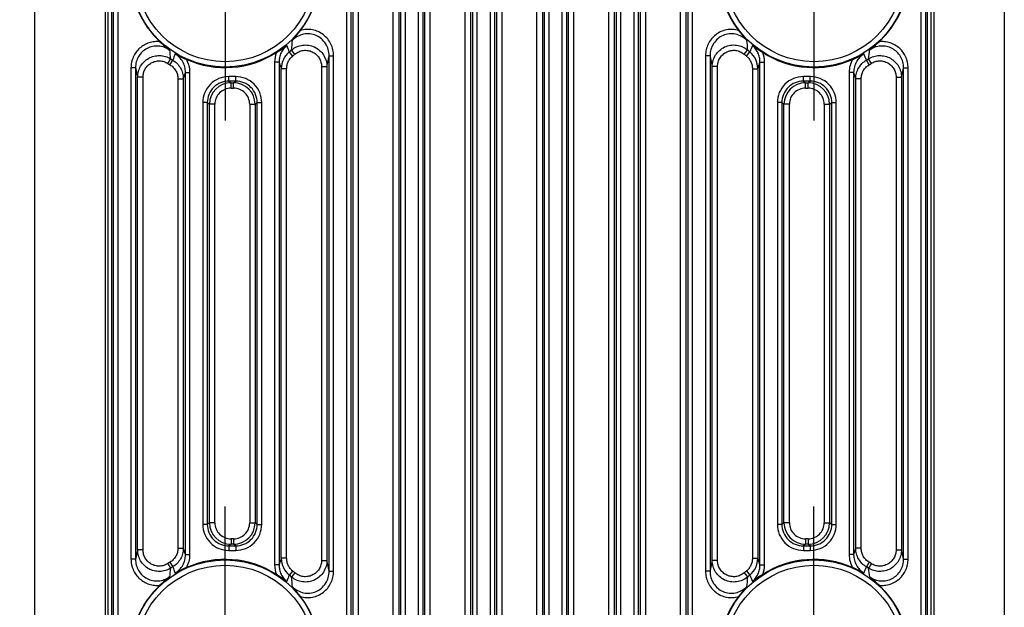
# Model space of a CAD drawing. Header units: millimetres. Extents: x 55 to 505, y 65 to 368.
# Tile 16 of 19: x 450 to 505, y 191 to 223. Entities that reach past the tile are written whole.
import ezdxf
from ezdxf.enums import TextEntityAlignment as Align

# ---------------------------------------------------------------- set-up
doc = ezdxf.new("R2010")
doc.units = ezdxf.units.MM
doc.header["$LTSCALE"] = 32.67
doc.linetypes.add('CENTER', pattern=[0.6, 0.375, -0.075, 0.075, -0.075])
doc.layers.get('0').update_dxf_attribs({"linetype": 'CONTINUOUS'})
for name, color, linetype in [('00_COMPONENTS', 7, 'CONTINUOUS'), ('03_ALL_AXES', 7, 'CONTINUOUS'), ('51__DRAFT_DIMS', 7, 'CONTINUOUS')]:
    doc.layers.add(name, color=color, linetype=linetype)
doc.styles.get("Standard").update_dxf_attribs({"font": 'simfang.ttf'})
doc.dimstyles.new('DIMSTYLE_2', dxfattribs={"dimtxt": 3, "dimasz": 3, "dimexe": 2.5, "dimexo": 0.5, "dimgap": 0.75, "dimtad": 1, "dimdsep": 46, "dimtxsty": 'STANDARD', "dimblk": '_FILLED', "dimblk1": '_FILLED', "dimblk2": '_FILLED', "dimcen": 0.09, "dimclrt": 3, "dimazin": 2, "dimtp": 0.3, "dimtm": 0.3, "dimtfac": 1, "dimtofl": 0, "dimtmove": 0, "dimatfit": 3, "dimldrblk": '_FILLED', "dimfxl": 1, "dimtolj": 1, "dimarcsym": 0})

# ---------------------------------------------------------------- blocks, each defined once
blk = doc.blocks.new('_FILLED')
at = {"color": 0, "linetype": 'ByBlock'}
blk.add_solid([(0, 0), (-1, 0.167), (-1, -0.167)], dxfattribs=at)
blk = doc.blocks.new('*D8')
at = {"layer": '51__DRAFT_DIMS', "color": 4, "transparency": 16777216}
for p, q in [((455.997, 225.96), (430.237, 225.96)), ((432.737, 225.96), (432.737, 206.96)), ((432.737, 187.96), (432.737, 206.96)), ((457.546, 187.96), (430.237, 187.96))]:
    blk.add_line(p, q, dxfattribs=at)
at = {"layer": '51__DRAFT_DIMS', "color": 4, "transparency": 16777216, "xscale": 3, "yscale": 3, "zscale": 3}
for p, rotation in [((432.737, 225.96), 90), ((432.737, 187.96), 270)]:
    blk.add_blockref('_FILLED', p, dxfattribs=dict(at, rotation=rotation))
at = {"layer": '51__DRAFT_DIMS', "color": 3, "transparency": 16777216}
blk.add_text('38', height=3, rotation=90, dxfattribs=at).set_placement((431.987, 206.96), align=Align.CENTER)

msp = doc.modelspace()

# ---------------------------------------------------------------- linework, layer by layer
at = {"layer": '00_COMPONENTS', "color": 7}
for p, q in [((451.334, 168.89), (451.334, 244.89)), ((505.334, 244.89), (505.334, 168.89))]:
    msp.add_line(p, q, dxfattribs=at)
at = {"layer": '00_COMPONENTS', "color": 4}
for p, q in [((455.245, 239.328), (455.245, 178.369)), ((501.423, 178.369), (501.423, 239.328)), ((455.399, 238.009), (455.399, 178.369)), ((501.269, 178.369), (501.269, 238.009)), ((469.363, 180.599), (469.363, 238.006)), ((471.304, 180.599), (471.304, 238.006)), ((473.363, 180.599), (473.363, 238.006)), ((475.304, 180.599), (475.304, 238.006)), ((477.363, 180.599), (477.363, 238.006)), ((479.304, 180.599), (479.304, 238.006)), ((481.363, 180.599), (481.363, 238.006)), ((483.304, 180.599), (483.304, 238.006)), ((485.363, 180.599), (485.363, 238.006)), ((487.304, 180.599), (487.304, 238.006)), ((455.603, 237.344), (455.603, 178.369)), ((469.063, 180.811), (469.063, 237.303)), ((471.604, 237.303), (471.604, 180.811)), ((473.063, 180.811), (473.063, 237.303)), ((475.604, 237.303), (475.604, 180.811)), ((477.063, 180.811), (477.063, 237.303)), ((479.604, 237.303), (479.604, 180.811)), ((481.063, 180.811), (481.063, 237.303)), ((483.604, 237.303), (483.604, 180.811)), ((485.063, 180.811), (485.063, 237.303)), ((487.604, 237.303), (487.604, 180.811)), ((501.064, 178.369), (501.064, 237.344)), ((455.725, 180.839), (455.725, 231.115)), ((455.975, 180.839), (455.975, 231.115)), ((468.692, 231.115), (468.692, 180.839)), ((468.942, 231.115), (468.942, 180.839)), ((471.725, 180.839), (471.725, 231.115)), ((471.975, 180.839), (471.975, 231.115)), ((472.692, 231.115), (472.692, 180.839)), ((472.942, 231.115), (472.942, 180.839)), ((475.725, 180.839), (475.725, 231.115)), ((475.975, 180.839), (475.975, 231.115)), ((476.692, 231.115), (476.692, 180.839)), ((476.942, 231.115), (476.942, 180.839)), ((479.725, 180.839), (479.725, 231.115)), ((479.975, 180.839), (479.975, 231.115)), ((480.692, 231.115), (480.692, 180.839)), ((480.942, 231.115), (480.942, 180.839)), ((483.725, 180.839), (483.725, 231.115)), ((483.975, 180.839), (483.975, 231.115)), ((484.692, 231.115), (484.692, 180.839)), ((484.942, 231.115), (484.942, 180.839)), ((487.725, 180.839), (487.725, 231.115)), ((487.975, 180.839), (487.975, 231.115)), ((500.692, 231.115), (500.692, 180.839)), ((500.942, 231.115), (500.942, 180.839)), ((465.826, 221.402), (465.632, 221.629)), ((490.842, 221.402), (491.035, 221.629)), ((458.738, 220.89), (458.897, 221.142)), ((458.865, 220.812), (459.018, 221.068)), ((465.698, 221.296), (465.511, 221.528)), ((467.725, 192.602), (467.725, 221.317)), ((467.725, 221.317), (467.975, 221.317)), ((467.975, 192.602), (467.975, 221.317)), ((488.692, 221.317), (488.692, 192.602)), ((488.942, 221.317), (488.692, 221.317)), ((488.942, 221.317), (488.942, 192.602)), ((490.969, 221.296), (491.157, 221.528)), ((497.802, 220.812), (497.649, 221.068)), ((497.93, 220.89), (497.771, 221.142)), ((456.692, 220.643), (456.692, 193.276)), ((456.942, 220.643), (456.692, 220.643)), ((456.942, 220.643), (456.942, 193.276)), ((464.692, 220.966), (464.692, 192.953)), ((464.942, 220.966), (464.692, 220.966)), ((464.942, 220.966), (464.942, 192.953)), ((465.063, 193.326), (465.063, 220.593)), ((465.363, 220.593), (465.063, 220.593)), ((465.363, 193.326), (465.363, 220.593)), ((467.304, 220.711), (467.304, 193.208)), ((467.304, 220.711), (467.604, 220.711)), ((467.604, 220.711), (467.604, 193.208)), ((489.063, 193.208), (489.063, 220.711)), ((489.363, 220.711), (489.063, 220.711)), ((489.363, 193.208), (489.363, 220.711)), ((491.304, 220.593), (491.304, 193.326)), ((491.304, 220.593), (491.604, 220.593)), ((491.604, 220.593), (491.604, 193.326)), ((491.725, 192.953), (491.725, 220.966)), ((491.725, 220.966), (491.975, 220.966)), ((491.975, 192.953), (491.975, 220.966)), ((499.725, 193.276), (499.725, 220.643)), ((499.725, 220.643), (499.975, 220.643)), ((499.975, 193.276), (499.975, 220.643)), ((457.063, 193.796), (457.063, 220.123)), ((457.363, 220.123), (457.063, 220.123)), ((457.363, 193.796), (457.363, 220.123)), ((459.304, 220.036), (459.304, 193.883)), ((459.304, 220.036), (459.604, 220.036)), ((459.604, 220.036), (459.725, 220.389)), ((459.604, 220.036), (459.604, 193.883)), ((459.725, 193.53), (459.725, 220.389)), ((459.725, 220.389), (459.975, 220.389)), ((459.975, 193.53), (459.975, 220.389)), ((462.142, 219.903), (462.142, 220.153)), ((462.526, 220.153), (462.142, 220.153)), ((462.526, 219.903), (462.526, 220.153)), ((494.142, 219.903), (494.142, 220.153)), ((494.526, 220.153), (494.142, 220.153)), ((494.526, 219.903), (494.526, 220.153)), ((496.692, 220.389), (496.692, 193.53)), ((496.942, 220.389), (496.692, 220.389)), ((496.942, 220.389), (496.942, 193.53)), ((496.942, 220.389), (497.063, 220.036)), ((497.063, 193.883), (497.063, 220.036)), ((497.363, 220.036), (497.063, 220.036)), ((497.363, 193.883), (497.363, 220.036)), ((499.304, 220.123), (499.304, 193.796)), ((499.304, 220.123), (499.604, 220.123)), ((499.604, 220.123), (499.604, 193.796)), ((462.142, 219.903), (462.263, 219.812)), ((462.526, 219.903), (462.142, 219.903)), ((462.263, 219.513), (462.263, 219.812)), ((462.263, 219.812), (462.405, 219.812)), ((462.263, 219.513), (462.405, 219.513)), ((462.405, 219.812), (462.526, 219.903)), ((462.405, 219.513), (462.405, 219.812)), ((494.526, 219.903), (494.142, 219.903)), ((494.142, 219.903), (494.263, 219.812)), ((494.263, 219.513), (494.263, 219.812)), ((494.263, 219.812), (494.405, 219.812)), ((494.263, 219.513), (494.405, 219.513)), ((494.405, 219.812), (494.526, 219.903)), ((494.405, 219.513), (494.405, 219.812)), ((460.692, 218.704), (460.692, 195.215)), ((460.942, 218.704), (460.692, 218.704)), ((460.942, 218.704), (460.942, 195.215)), ((460.942, 218.704), (461.063, 218.613)), ((461.063, 195.306), (461.063, 218.613)), ((461.363, 218.613), (461.063, 218.613)), ((461.363, 195.306), (461.363, 218.613)), ((463.304, 218.613), (463.304, 195.306)), ((463.304, 218.613), (463.604, 218.613)), ((463.604, 218.613), (463.725, 218.704)), ((463.604, 218.613), (463.604, 195.306)), ((463.725, 195.215), (463.725, 218.704)), ((463.725, 218.704), (463.975, 218.704)), ((463.975, 195.215), (463.975, 218.704)), ((492.692, 218.704), (492.692, 195.215)), ((492.942, 218.704), (492.692, 218.704)), ((492.942, 218.704), (492.942, 195.215)), ((492.942, 218.704), (493.063, 218.613)), ((493.063, 195.306), (493.063, 218.613)), ((493.363, 218.613), (493.063, 218.613)), ((493.363, 195.306), (493.363, 218.613)), ((495.304, 218.613), (495.304, 195.306)), ((495.304, 218.613), (495.604, 218.613)), ((495.604, 218.613), (495.725, 218.704)), ((495.604, 218.613), (495.604, 195.306)), ((495.725, 195.215), (495.725, 218.704)), ((495.725, 218.704), (495.975, 218.704)), ((495.975, 195.215), (495.975, 218.704)), ((461.063, 195.306), (460.942, 195.215)), ((461.363, 195.306), (461.063, 195.306)), ((463.304, 195.306), (463.604, 195.306)), ((463.725, 195.215), (463.604, 195.306)), ((493.063, 195.306), (492.942, 195.215)), ((493.363, 195.306), (493.063, 195.306)), ((495.304, 195.306), (495.604, 195.306)), ((495.725, 195.215), (495.604, 195.306)), ((460.942, 195.215), (460.692, 195.215)), ((463.725, 195.215), (463.975, 195.215)), ((492.942, 195.215), (492.692, 195.215)), ((495.725, 195.215), (495.975, 195.215)), ((462.263, 194.407), (462.263, 194.107)), ((462.405, 194.407), (462.263, 194.407)), ((462.405, 194.407), (462.405, 194.107)), ((494.405, 194.407), (494.263, 194.407)), ((494.263, 194.407), (494.263, 194.107)), ((494.405, 194.407), (494.405, 194.107)), ((457.363, 193.796), (457.063, 193.796)), ((459.304, 193.883), (459.604, 193.883)), ((459.725, 193.53), (459.604, 193.883)), ((462.263, 194.107), (462.142, 194.016)), ((462.142, 194.016), (462.142, 193.766)), ((462.142, 194.016), (462.526, 194.016)), ((462.142, 193.766), (462.526, 193.766)), ((462.405, 194.107), (462.263, 194.107)), ((462.526, 194.016), (462.405, 194.107)), ((462.526, 194.016), (462.526, 193.766)), ((494.263, 194.107), (494.142, 194.016)), ((494.142, 194.016), (494.526, 194.016)), ((494.142, 194.016), (494.142, 193.766)), ((494.142, 193.766), (494.526, 193.766)), ((494.405, 194.107), (494.263, 194.107)), ((494.526, 194.016), (494.405, 194.107)), ((494.526, 194.016), (494.526, 193.766)), ((497.063, 193.883), (496.942, 193.53)), ((497.363, 193.883), (497.063, 193.883)), ((499.304, 193.796), (499.604, 193.796)), ((456.942, 193.276), (456.692, 193.276)), ((458.865, 193.108), (459.018, 192.851)), ((459.725, 193.53), (459.975, 193.53)), ((465.363, 193.326), (465.063, 193.326)), ((467.304, 193.208), (467.604, 193.208)), ((489.363, 193.208), (489.063, 193.208)), ((491.304, 193.326), (491.604, 193.326)), ((496.942, 193.53), (496.692, 193.53)), ((497.802, 193.108), (497.649, 192.851)), ((499.725, 193.276), (499.975, 193.276)), ((458.738, 193.029), (458.897, 192.777)), ((464.942, 192.953), (464.692, 192.953)), ((465.698, 192.623), (465.511, 192.391)), ((465.826, 192.517), (465.632, 192.29)), ((467.725, 192.602), (467.975, 192.602)), ((488.942, 192.602), (488.692, 192.602)), ((490.842, 192.517), (491.035, 192.29)), ((490.969, 192.623), (491.157, 192.391)), ((491.725, 192.953), (491.975, 192.953)), ((497.93, 193.029), (497.771, 192.777))]:
    msp.add_line(p, q, dxfattribs=at)
for centre, radius in [((461.934, 225.96), 5.278), ((461.934, 225.96), 4.98), ((494.734, 225.96), 5.278), ((494.734, 225.96), 4.98), ((461.934, 187.96), 5.278), ((494.734, 187.96), 5.278), ((461.934, 187.96), 4.98), ((494.734, 187.96), 4.98)]:
    msp.add_circle(centre, radius, dxfattribs=at)
at = {"layer": '00_COMPONENTS', "color": 7}
for centre, start, end in [((461.934, 225.96), 133.177, 226.823), ((494.734, 225.96), 313.177, 46.823), ((461.934, 225.96), 322.4173, 37.5827), ((494.734, 225.96), 142.4173, 217.5827), ((461.934, 225.96), 246.0756, 302.5958), ((494.734, 225.96), 237.4042, 293.9244), ((461.934, 187.96), 57.4042, 113.9244), ((494.734, 187.96), 66.0756, 122.5958), ((461.934, 187.96), 133.177, 226.823), ((494.734, 187.96), 313.177, 46.823), ((461.934, 187.96), 322.4173, 37.5827), ((494.734, 187.96), 142.4173, 217.5827)]:
    msp.add_arc(centre, 5.303, start, end, dxfattribs=at)
at = {"layer": '00_COMPONENTS', "color": 4}
for centre, radius, start, end in [((437.548, 224.766), 28.259, 353.6277, 354.7543), ((519.121, 224.766), 28.26, 185.2457, 186.3723), ((485.824, 224.932), 27.193, 186.9757, 188.011), ((371.721, 184.665), 100.774, 21.45689, 21.67722), ((461.934, 225.96), 5.695, 308.9122, 310.4983), ((494.734, 225.96), 5.695, 229.5017, 231.0878), ((587.041, 183.837), 103.026, 158.32518, 158.5407), ((470.458, 224.983), 27.581, 351.9963, 353.017), ((461.934, 225.96), 5.695, 237.7724, 239.2037), ((567.246, 179.568), 115.912, 158.83564, 159.02071), ((458.516, 220.39), 1.459, 359.981, 29.7096), ((466.154, 220.966), 1.462, 158.9092, 180.0095), ((466.265, 220.593), 1.202, 128.8892, 179.9827), ((461.934, 225.96), 5.993, 308.9122, 310.4983), ((430.112, 228.522), 38.297, 348.2311, 349.1555), ((526.552, 228.522), 38.294, 190.8444, 191.769), ((494.734, 225.96), 5.993, 229.5017, 231.0878), ((490.402, 220.593), 1.202, 0.0173, 51.1108), ((490.513, 220.966), 1.462, 359.9905, 21.0908), ((498.151, 220.39), 1.459, 150.2904, 180.019), ((389.421, 179.568), 115.912, 20.97929, 21.16436), ((494.734, 225.96), 5.695, 300.7963, 302.2276), ((501.371, 230.72), 45.557, 192.7786, 193.4501), ((461.934, 225.96), 5.993, 237.7724, 239.2037), ((581.918, 258.787), 122.938, 197.91711, 198.09973), ((371.05, 259.989), 126.828, 341.90306, 342.08009), ((494.734, 225.96), 5.993, 300.7963, 302.2276), ((454.322, 230.947), 46.558, 346.5571, 347.2142), ((462.141, 218.704), 1.449, 89.9811, 180.0019), ((462.526, 218.704), 1.449, 359.9981, 90.0189), ((494.141, 218.704), 1.449, 89.9811, 180.0019), ((494.526, 218.704), 1.449, 359.9981, 90.0189), ((462.141, 218.704), 1.199, 89.9623, 180.0136), ((462.263, 218.613), 1.2, 90.0036, 179.9879), ((462.262, 218.613), 0.899, 89.9811, 180.0019), ((462.404, 218.613), 1.2, 0.0121, 89.9964), ((462.405, 218.613), 0.899, 359.9981, 90.0189), ((462.526, 218.704), 1.199, 359.9864, 90.0377), ((494.141, 218.704), 1.199, 89.9623, 180.0136), ((494.263, 218.613), 1.2, 90.0036, 179.9879), ((494.262, 218.613), 0.899, 89.9811, 180.0019), ((494.404, 218.613), 1.2, 0.0121, 89.9964), ((494.405, 218.613), 0.899, 359.9981, 90.0189), ((494.526, 218.704), 1.199, 359.9864, 90.0377), ((462.263, 195.306), 1.2, 180.0121, 269.9964), ((462.262, 195.306), 0.899, 179.9981, 270.0189), ((462.404, 195.306), 1.2, 270.0036, 359.9879), ((462.405, 195.306), 0.899, 269.9811, 0.0019), ((494.263, 195.306), 1.2, 180.0121, 269.9964), ((494.262, 195.306), 0.899, 179.9981, 270.0189), ((494.404, 195.306), 1.2, 270.0036, 359.9879), ((494.405, 195.306), 0.899, 269.9811, 0.0019), ((462.141, 195.215), 1.449, 179.9981, 270.0189), ((462.141, 195.215), 1.199, 179.9864, 270.0377), ((462.526, 195.215), 1.449, 269.9811, 0.0019), ((462.526, 195.215), 1.199, 269.9623, 0.0136), ((494.141, 195.215), 1.449, 179.9981, 270.0189), ((494.141, 195.215), 1.199, 179.9864, 270.0377), ((494.526, 195.215), 1.449, 269.9811, 0.0019), ((494.526, 195.215), 1.199, 269.9623, 0.0136), ((502.347, 182.972), 46.559, 166.5571, 167.2142), ((455.295, 183.199), 45.558, 12.7786, 13.4501), ((461.934, 187.96), 5.993, 120.7963, 122.2276), ((458.516, 193.53), 1.459, 330.2904, 0.019), ((585.617, 153.93), 126.828, 161.90306, 162.08009), ((466.265, 193.326), 1.202, 180.0173, 231.1108), ((429.307, 185.236), 39.118, 10.8542, 11.7592), ((527.361, 185.236), 39.118, 168.2408, 169.1458), ((490.402, 193.326), 1.202, 308.8892, 359.9827), ((374.75, 155.133), 122.937, 17.91711, 18.09974), ((498.151, 193.53), 1.459, 179.981, 209.7096), ((494.734, 187.96), 5.993, 57.7724, 59.2037), ((486.208, 188.937), 27.58, 171.9963, 173.017), ((461.934, 187.96), 5.695, 120.7963, 122.2276), ((567.244, 234.35), 115.909, 200.97929, 201.16437), ((466.154, 192.953), 1.462, 179.9905, 201.0908), ((461.934, 187.96), 5.993, 49.5017, 51.0878), ((494.734, 187.96), 5.993, 128.9122, 130.4983), ((490.513, 192.953), 1.462, 338.9092, 0.0095), ((389.421, 234.351), 115.912, 338.83564, 339.02071), ((494.734, 187.96), 5.695, 57.7724, 59.2037), ((470.844, 188.987), 27.192, 6.9757, 8.011), ((369.626, 230.082), 103.026, 338.32518, 338.5407), ((461.934, 187.96), 5.695, 49.5017, 51.0878), ((437.337, 189.132), 28.471, 5.2499, 6.3681), ((519.33, 189.132), 28.471, 173.6319, 174.7501), ((494.734, 187.96), 5.695, 128.9122, 130.4983), ((584.948, 229.255), 100.775, 201.4569, 201.67722)]:
    msp.add_arc(centre, radius, start, end, dxfattribs=at)
at = {"layer": '00_COMPONENTS', "color": 7}
for points, knots in [([(465.688, 222.182), (465.764, 222.266), (465.917, 222.445), (466.062, 222.629), (466.136, 222.726)], [0, 0, 0, 0, 0.483555, 1, 1, 1, 1]), ([(490.532, 222.726), (490.605, 222.629), (490.75, 222.445), (490.903, 222.266), (490.979, 222.182)], [0, 0, 0, 0, 0.516446, 1, 1, 1, 1]), ([(458.305, 222.093), (458.394, 222.01), (458.566, 221.851), (458.744, 221.7), (458.833, 221.629)], [0, 0, 0, 0, 0.516579, 1, 1, 1, 1]), ([(464.79, 221.492), (464.842, 221.525), (465.038, 221.652), (465.231, 221.785), (465.368, 221.889)], [0, 0, 0, 0, 0.262688, 1, 1, 1, 1]), ([(491.299, 221.889), (491.344, 221.855), (491.532, 221.717), (491.727, 221.588), (491.877, 221.492)], [0, 0, 0, 0, 0.238492, 1, 1, 1, 1]), ([(497.835, 221.629), (497.923, 221.7), (498.102, 221.851), (498.274, 222.01), (498.362, 222.093)], [0, 0, 0, 0, 0.48342, 1, 1, 1, 1]), ([(459.153, 221.417), (459.202, 221.391), (459.409, 221.282), (459.621, 221.185), (459.783, 221.113)], [0, 0, 0, 0, 0.238481, 1, 1, 1, 1]), ([(496.884, 221.113), (496.94, 221.137), (497.153, 221.233), (497.363, 221.335), (497.515, 221.417)], [0, 0, 0, 0, 0.262708, 1, 1, 1, 1]), ([(459.783, 192.807), (459.727, 192.782), (459.514, 192.686), (459.304, 192.584), (459.153, 192.502)], [0, 0, 0, 0, 0.262706, 1, 1, 1, 1]), ([(497.515, 192.502), (497.466, 192.528), (497.259, 192.637), (497.047, 192.734), (496.884, 192.807)], [0, 0, 0, 0, 0.238481, 1, 1, 1, 1]), ([(458.833, 192.29), (458.744, 192.219), (458.566, 192.068), (458.394, 191.909), (458.305, 191.826)], [0, 0, 0, 0, 0.48342, 1, 1, 1, 1]), ([(465.368, 192.03), (465.324, 192.064), (465.135, 192.202), (464.94, 192.331), (464.79, 192.427)], [0, 0, 0, 0, 0.238492, 1, 1, 1, 1]), ([(491.877, 192.427), (491.825, 192.394), (491.629, 192.267), (491.436, 192.134), (491.299, 192.03)], [0, 0, 0, 0, 0.262687, 1, 1, 1, 1]), ([(498.362, 191.826), (498.274, 191.909), (498.102, 192.068), (497.923, 192.219), (497.835, 192.29)], [0, 0, 0, 0, 0.516579, 1, 1, 1, 1]), ([(466.136, 191.194), (466.062, 191.29), (465.917, 191.475), (465.764, 191.653), (465.688, 191.737)], [0, 0, 0, 0, 0.516445, 1, 1, 1, 1]), ([(490.979, 191.737), (490.903, 191.653), (490.75, 191.475), (490.605, 191.29), (490.532, 191.194)], [0, 0, 0, 0, 0.483555, 1, 1, 1, 1])]:
    msp.add_open_spline(points, degree=3, knots=knots, dxfattribs=at)
at = {"layer": '00_COMPONENTS', "color": 4}
for points, knots in [([(467.975, 221.317), (467.975, 221.429), (467.95, 221.653), (467.838, 221.972), (467.657, 222.257), (467.415, 222.493), (467.125, 222.668), (466.803, 222.77), (466.466, 222.794), (466.243, 222.757), (466.136, 222.726)], [0, 0, 0, 0, 0.125015, 0.250026, 0.375031, 0.50003, 0.625024, 0.750015, 0.875006, 1, 1, 1, 1]), ([(490.532, 222.726), (490.424, 222.757), (490.202, 222.794), (489.864, 222.77), (489.542, 222.668), (489.252, 222.493), (489.011, 222.257), (488.829, 221.972), (488.717, 221.653), (488.692, 221.429), (488.692, 221.317)], [0, 0, 0, 0, 0.124993, 0.249984, 0.374975, 0.499969, 0.624968, 0.749973, 0.874984, 1, 1, 1, 1]), ([(458.305, 222.093), (458.204, 222.105), (457.999, 222.107), (457.697, 222.046), (457.415, 221.921), (457.166, 221.74), (456.96, 221.51), (456.808, 221.243), (456.713, 220.95), (456.692, 220.745), (456.692, 220.643)], [0, 0, 0, 0, 0.124995, 0.249989, 0.374983, 0.49998, 0.62498, 0.749983, 0.874989, 1, 1, 1, 1]), ([(467.725, 221.317), (467.725, 221.435), (467.692, 221.672), (467.545, 221.997), (467.309, 222.268), (467.005, 222.457), (466.658, 222.548), (466.3, 222.53), (465.963, 222.409), (465.771, 222.265), (465.688, 222.182)], [0, 0, 0, 0, 0.124988, 0.249981, 0.374981, 0.499986, 0.624995, 0.750002, 0.875005, 1, 1, 1, 1]), ([(490.979, 222.182), (490.896, 222.265), (490.704, 222.409), (490.367, 222.53), (490.009, 222.548), (489.662, 222.457), (489.358, 222.268), (489.123, 221.997), (488.975, 221.672), (488.942, 221.435), (488.942, 221.317)], [0, 0, 0, 0, 0.124995, 0.249997, 0.375004, 0.500012, 0.625018, 0.750018, 0.875012, 1, 1, 1, 1]), ([(499.975, 220.643), (499.975, 220.745), (499.954, 220.95), (499.86, 221.243), (499.707, 221.51), (499.502, 221.74), (499.252, 221.921), (498.971, 222.046), (498.669, 222.107), (498.463, 222.105), (498.362, 222.093)], [0, 0, 0, 0, 0.125009, 0.250016, 0.375019, 0.500018, 0.625015, 0.75001, 0.875005, 1, 1, 1, 1]), ([(458.833, 221.629), (458.744, 221.693), (458.548, 221.798), (458.223, 221.868), (457.891, 221.846), (457.577, 221.734), (457.307, 221.539), (457.1, 221.279), (456.971, 220.973), (456.942, 220.753), (456.942, 220.643)], [0, 0, 0, 0, 0.124997, 0.250001, 0.375008, 0.500015, 0.62502, 0.750019, 0.875011, 1, 1, 1, 1]), ([(465.368, 221.889), (465.302, 221.833), (465.18, 221.705), (465.045, 221.478), (464.961, 221.228), (464.942, 221.053), (464.942, 220.966)], [0, 0, 0, 0, 0.250012, 0.500015, 0.750011, 1, 1, 1, 1]), ([(465.632, 221.629), (465.718, 221.702), (465.913, 221.825), (466.244, 221.92), (466.589, 221.917), (466.919, 221.817), (467.207, 221.628), (467.43, 221.366), (467.572, 221.052), (467.604, 220.824), (467.604, 220.711)], [0, 0, 0, 0, 0.124988, 0.249999, 0.375027, 0.500058, 0.625077, 0.750074, 0.875046, 1, 1, 1, 1]), ([(465.826, 221.402), (465.891, 221.458), (466.037, 221.55), (466.285, 221.622), (466.544, 221.621), (466.792, 221.545), (467.008, 221.402), (467.175, 221.204), (467.28, 220.968), (467.304, 220.796), (467.304, 220.711)], [0, 0, 0, 0, 0.125005, 0.25, 0.374988, 0.499976, 0.624968, 0.749969, 0.874979, 1, 1, 1, 1]), ([(489.063, 220.711), (489.063, 220.824), (489.096, 221.052), (489.237, 221.366), (489.46, 221.628), (489.749, 221.817), (490.078, 221.917), (490.423, 221.92), (490.754, 221.825), (490.949, 221.702), (491.035, 221.629)], [0, 0, 0, 0, 0.124952, 0.249924, 0.374921, 0.49994, 0.62497, 0.749998, 0.87501, 1, 1, 1, 1]), ([(489.363, 220.711), (489.363, 220.796), (489.387, 220.968), (489.492, 221.204), (489.659, 221.402), (489.875, 221.545), (490.123, 221.621), (490.382, 221.622), (490.631, 221.55), (490.777, 221.458), (490.842, 221.402)], [0, 0, 0, 0, 0.125018, 0.250028, 0.375029, 0.500021, 0.625009, 0.749998, 0.874993, 1, 1, 1, 1]), ([(491.725, 220.966), (491.725, 221.053), (491.707, 221.228), (491.623, 221.478), (491.487, 221.705), (491.366, 221.833), (491.299, 221.889)], [0, 0, 0, 0, 0.249988, 0.499984, 0.749989, 1, 1, 1, 1]), ([(499.725, 220.643), (499.725, 220.753), (499.696, 220.973), (499.567, 221.279), (499.36, 221.539), (499.09, 221.734), (498.777, 221.846), (498.445, 221.868), (498.12, 221.798), (497.923, 221.693), (497.835, 221.629)], [0, 0, 0, 0, 0.124988, 0.24998, 0.374979, 0.499984, 0.624992, 0.749999, 0.875004, 1, 1, 1, 1]), ([(457.063, 220.123), (457.063, 220.23), (457.092, 220.443), (457.216, 220.74), (457.414, 220.994), (457.673, 221.187), (457.972, 221.305), (458.293, 221.339), (458.611, 221.288), (458.807, 221.199), (458.897, 221.142)], [0, 0, 0, 0, 0.124961, 0.249937, 0.374933, 0.499945, 0.624967, 0.749989, 0.875002, 1, 1, 1, 1]), ([(457.363, 220.123), (457.363, 220.203), (457.384, 220.364), (457.477, 220.587), (457.625, 220.779), (457.818, 220.924), (458.044, 221.013), (458.284, 221.039), (458.523, 221), (458.67, 220.932), (458.738, 220.89)], [0, 0, 0, 0, 0.125012, 0.250019, 0.375021, 0.500017, 0.625009, 0.750002, 0.874997, 1, 1, 1, 1]), ([(459.018, 221.068), (459.107, 221.015), (459.271, 220.886), (459.459, 220.636), (459.577, 220.347), (459.604, 220.139), (459.604, 220.036)], [0, 0, 0, 0, 0.250025, 0.500035, 0.750025, 1, 1, 1, 1]), ([(459.725, 220.389), (459.725, 220.491), (459.699, 220.697), (459.585, 220.984), (459.401, 221.234), (459.24, 221.364), (459.153, 221.417)], [0, 0, 0, 0, 0.249991, 0.499988, 0.749991, 1, 1, 1, 1]), ([(465.363, 220.593), (465.363, 220.66), (465.378, 220.795), (465.444, 220.986), (465.551, 221.158), (465.646, 221.254), (465.698, 221.296)], [0, 0, 0, 0, 0.250004, 0.500003, 0.749999, 1, 1, 1, 1]), ([(490.969, 221.296), (491.021, 221.254), (491.116, 221.158), (491.223, 220.986), (491.289, 220.795), (491.304, 220.66), (491.304, 220.593)], [0, 0, 0, 0, 0.249993, 0.499988, 0.749988, 1, 1, 1, 1]), ([(497.515, 221.417), (497.428, 221.364), (497.266, 221.234), (497.083, 220.984), (496.968, 220.697), (496.942, 220.491), (496.942, 220.389)], [0, 0, 0, 0, 0.250008, 0.500009, 0.750004, 1, 1, 1, 1]), ([(497.063, 220.036), (497.063, 220.139), (497.09, 220.347), (497.208, 220.636), (497.396, 220.886), (497.561, 221.015), (497.649, 221.068)], [0, 0, 0, 0, 0.249973, 0.499963, 0.749972, 1, 1, 1, 1]), ([(497.771, 221.142), (497.861, 221.199), (498.056, 221.288), (498.374, 221.339), (498.695, 221.305), (498.995, 221.187), (499.253, 220.994), (499.451, 220.74), (499.576, 220.443), (499.604, 220.23), (499.604, 220.123)], [0, 0, 0, 0, 0.124996, 0.250009, 0.375032, 0.500054, 0.625066, 0.750061, 0.875038, 1, 1, 1, 1]), ([(497.93, 220.89), (497.997, 220.932), (498.144, 221), (498.383, 221.039), (498.624, 221.013), (498.849, 220.924), (499.042, 220.779), (499.191, 220.587), (499.283, 220.364), (499.304, 220.203), (499.304, 220.123)], [0, 0, 0, 0, 0.125001, 0.249997, 0.374989, 0.499982, 0.624978, 0.749979, 0.874987, 1, 1, 1, 1]), ([(458.865, 220.812), (458.932, 220.772), (459.055, 220.675), (459.196, 220.487), (459.284, 220.269), (459.304, 220.114), (459.304, 220.036)], [0, 0, 0, 0, 0.249992, 0.499988, 0.74999, 1, 1, 1, 1]), ([(497.363, 220.036), (497.363, 220.114), (497.383, 220.269), (497.471, 220.487), (497.612, 220.675), (497.736, 220.772), (497.802, 220.812)], [0, 0, 0, 0, 0.250007, 0.500009, 0.750006, 1, 1, 1, 1]), ([(458.897, 192.777), (458.807, 192.721), (458.611, 192.631), (458.293, 192.58), (457.972, 192.614), (457.673, 192.732), (457.414, 192.925), (457.216, 193.179), (457.092, 193.476), (457.063, 193.69), (457.063, 193.796)], [0, 0, 0, 0, 0.124996, 0.250009, 0.375032, 0.500054, 0.625066, 0.750061, 0.875038, 1, 1, 1, 1]), ([(458.738, 193.029), (458.67, 192.987), (458.523, 192.919), (458.284, 192.88), (458.044, 192.906), (457.818, 192.995), (457.625, 193.141), (457.477, 193.332), (457.384, 193.556), (457.363, 193.716), (457.363, 193.796)], [0, 0, 0, 0, 0.125001, 0.249997, 0.374989, 0.499982, 0.624978, 0.749979, 0.874987, 1, 1, 1, 1]), ([(459.304, 193.883), (459.304, 193.805), (459.284, 193.65), (459.196, 193.432), (459.055, 193.244), (458.932, 193.147), (458.865, 193.108)], [0, 0, 0, 0, 0.250007, 0.500009, 0.750006, 1, 1, 1, 1]), ([(459.604, 193.883), (459.604, 193.78), (459.577, 193.573), (459.459, 193.283), (459.271, 193.033), (459.107, 192.904), (459.018, 192.851)], [0, 0, 0, 0, 0.249973, 0.499963, 0.749972, 1, 1, 1, 1]), ([(497.649, 192.851), (497.561, 192.904), (497.396, 193.033), (497.208, 193.283), (497.09, 193.573), (497.063, 193.78), (497.063, 193.883)], [0, 0, 0, 0, 0.250025, 0.500035, 0.750025, 1, 1, 1, 1]), ([(497.802, 193.108), (497.736, 193.147), (497.612, 193.244), (497.471, 193.432), (497.383, 193.65), (497.363, 193.805), (497.363, 193.883)], [0, 0, 0, 0, 0.249992, 0.499988, 0.74999, 1, 1, 1, 1]), ([(499.604, 193.796), (499.604, 193.69), (499.576, 193.476), (499.451, 193.179), (499.253, 192.925), (498.995, 192.732), (498.695, 192.614), (498.374, 192.58), (498.056, 192.631), (497.861, 192.721), (497.771, 192.777)], [0, 0, 0, 0, 0.124961, 0.249937, 0.374933, 0.499945, 0.624967, 0.749989, 0.875002, 1, 1, 1, 1]), ([(499.304, 193.796), (499.304, 193.716), (499.283, 193.556), (499.191, 193.332), (499.042, 193.141), (498.849, 192.995), (498.624, 192.906), (498.383, 192.88), (498.144, 192.919), (497.997, 192.987), (497.93, 193.029)], [0, 0, 0, 0, 0.125012, 0.250019, 0.375021, 0.500017, 0.625009, 0.750002, 0.874997, 1, 1, 1, 1]), ([(456.692, 193.276), (456.692, 193.174), (456.713, 192.969), (456.808, 192.676), (456.96, 192.409), (457.166, 192.179), (457.415, 191.998), (457.697, 191.874), (457.999, 191.812), (458.204, 191.814), (458.305, 191.826)], [0, 0, 0, 0, 0.125009, 0.250016, 0.375019, 0.500018, 0.625015, 0.75001, 0.875005, 1, 1, 1, 1]), ([(456.942, 193.276), (456.942, 193.166), (456.971, 192.946), (457.1, 192.64), (457.307, 192.38), (457.577, 192.185), (457.891, 192.073), (458.223, 192.051), (458.548, 192.122), (458.744, 192.226), (458.833, 192.29)], [0, 0, 0, 0, 0.124988, 0.24998, 0.374979, 0.499984, 0.624992, 0.749999, 0.875004, 1, 1, 1, 1]), ([(459.153, 192.502), (459.24, 192.555), (459.401, 192.685), (459.585, 192.935), (459.699, 193.223), (459.725, 193.428), (459.725, 193.53)], [0, 0, 0, 0, 0.250008, 0.500009, 0.750004, 1, 1, 1, 1]), ([(465.698, 192.623), (465.646, 192.665), (465.551, 192.761), (465.444, 192.933), (465.378, 193.125), (465.363, 193.259), (465.363, 193.326)], [0, 0, 0, 0, 0.249993, 0.499988, 0.749988, 1, 1, 1, 1]), ([(467.604, 193.208), (467.604, 193.095), (467.572, 192.867), (467.43, 192.553), (467.207, 192.291), (466.919, 192.102), (466.589, 192.002), (466.244, 192), (465.913, 192.094), (465.718, 192.217), (465.632, 192.29)], [0, 0, 0, 0, 0.124952, 0.249924, 0.374921, 0.49994, 0.62497, 0.749998, 0.87501, 1, 1, 1, 1]), ([(467.304, 193.208), (467.304, 193.123), (467.28, 192.952), (467.175, 192.715), (467.008, 192.517), (466.792, 192.374), (466.544, 192.299), (466.285, 192.297), (466.037, 192.369), (465.891, 192.462), (465.826, 192.517)], [0, 0, 0, 0, 0.125018, 0.250029, 0.375029, 0.500021, 0.625009, 0.749998, 0.874993, 1, 1, 1, 1]), ([(491.035, 192.29), (490.949, 192.217), (490.754, 192.094), (490.423, 192), (490.078, 192.002), (489.749, 192.102), (489.46, 192.291), (489.237, 192.553), (489.096, 192.867), (489.063, 193.095), (489.063, 193.208)], [0, 0, 0, 0, 0.124988, 0.25, 0.375027, 0.500058, 0.625077, 0.750074, 0.875047, 1, 1, 1, 1]), ([(490.842, 192.517), (490.777, 192.462), (490.631, 192.369), (490.382, 192.297), (490.123, 192.299), (489.875, 192.374), (489.659, 192.517), (489.492, 192.715), (489.387, 192.952), (489.363, 193.123), (489.363, 193.208)], [0, 0, 0, 0, 0.125005, 0.25, 0.374989, 0.499976, 0.624969, 0.74997, 0.87498, 1, 1, 1, 1]), ([(491.304, 193.326), (491.304, 193.259), (491.289, 193.125), (491.223, 192.933), (491.116, 192.761), (491.021, 192.665), (490.969, 192.623)], [0, 0, 0, 0, 0.250004, 0.500003, 0.749999, 1, 1, 1, 1]), ([(496.942, 193.53), (496.942, 193.428), (496.968, 193.223), (497.083, 192.935), (497.266, 192.685), (497.428, 192.555), (497.515, 192.502)], [0, 0, 0, 0, 0.249991, 0.499988, 0.749991, 1, 1, 1, 1]), ([(497.835, 192.29), (497.923, 192.226), (498.12, 192.122), (498.445, 192.051), (498.777, 192.073), (499.09, 192.185), (499.36, 192.38), (499.567, 192.64), (499.696, 192.946), (499.725, 193.166), (499.725, 193.276)], [0, 0, 0, 0, 0.124997, 0.250001, 0.375008, 0.500015, 0.62502, 0.750019, 0.875011, 1, 1, 1, 1]), ([(498.362, 191.826), (498.463, 191.814), (498.669, 191.812), (498.971, 191.874), (499.252, 191.998), (499.502, 192.179), (499.707, 192.409), (499.86, 192.676), (499.954, 192.969), (499.975, 193.174), (499.975, 193.276)], [0, 0, 0, 0, 0.124995, 0.249989, 0.374983, 0.49998, 0.62498, 0.749983, 0.874989, 1, 1, 1, 1]), ([(464.942, 192.953), (464.942, 192.866), (464.961, 192.691), (465.045, 192.441), (465.18, 192.214), (465.302, 192.087), (465.368, 192.03)], [0, 0, 0, 0, 0.249988, 0.499984, 0.749989, 1, 1, 1, 1]), ([(465.688, 191.737), (465.771, 191.654), (465.963, 191.511), (466.3, 191.389), (466.658, 191.372), (467.005, 191.462), (467.309, 191.651), (467.545, 191.922), (467.692, 192.248), (467.725, 192.484), (467.725, 192.602)], [0, 0, 0, 0, 0.124995, 0.249997, 0.375004, 0.500012, 0.625018, 0.750018, 0.875011, 1, 1, 1, 1]), ([(466.136, 191.194), (466.243, 191.163), (466.466, 191.126), (466.803, 191.15), (467.125, 191.251), (467.415, 191.426), (467.657, 191.662), (467.838, 191.948), (467.95, 192.266), (467.975, 192.49), (467.975, 192.602)], [0, 0, 0, 0, 0.124993, 0.249984, 0.374975, 0.499969, 0.624968, 0.749973, 0.874984, 1, 1, 1, 1]), ([(488.692, 192.602), (488.692, 192.49), (488.717, 192.266), (488.829, 191.948), (489.011, 191.662), (489.252, 191.426), (489.542, 191.251), (489.864, 191.15), (490.202, 191.126), (490.424, 191.163), (490.532, 191.194)], [0, 0, 0, 0, 0.125015, 0.250026, 0.375031, 0.50003, 0.625024, 0.750015, 0.875006, 1, 1, 1, 1]), ([(488.942, 192.602), (488.942, 192.484), (488.975, 192.248), (489.123, 191.922), (489.358, 191.651), (489.662, 191.462), (490.009, 191.372), (490.367, 191.389), (490.704, 191.511), (490.896, 191.654), (490.979, 191.737)], [0, 0, 0, 0, 0.124988, 0.249982, 0.374982, 0.499988, 0.624996, 0.750004, 0.875008, 1, 1, 1, 1]), ([(491.299, 192.03), (491.366, 192.087), (491.487, 192.214), (491.623, 192.441), (491.707, 192.691), (491.725, 192.866), (491.725, 192.953)], [0, 0, 0, 0, 0.250012, 0.500015, 0.750011, 1, 1, 1, 1])]:
    msp.add_open_spline(points, degree=3, knots=knots, dxfattribs=at)
at = {"layer": '03_ALL_AXES', "color": 1, "linetype": 'CENTER'}
for p, q in [((461.934, 225.96), (461.934, 217.71)), ((494.734, 225.96), (494.734, 217.71)), ((461.934, 187.96), (461.934, 196.21)), ((494.734, 187.96), (494.734, 196.21))]:
    msp.add_line(p, q, dxfattribs=at)

# ---------------------------------------------------------------- dimensions: what is measured, and where the dimension line sits
at = {"layer": '51__DRAFT_DIMS', "color": 4}
dim = msp.add_linear_dim(base=(432.737, 187.96), p1=(456.497, 225.96), p2=(458.046, 187.96), angle=270, dimstyle='DIMSTYLE_2', dxfattribs=at)
dim.commit()
dim.dimension.update_dxf_attribs({"geometry": '*D8', "text_midpoint": (432.737, 206.933), "dimtype": 160})

doc.saveas('drawing.dxf')
